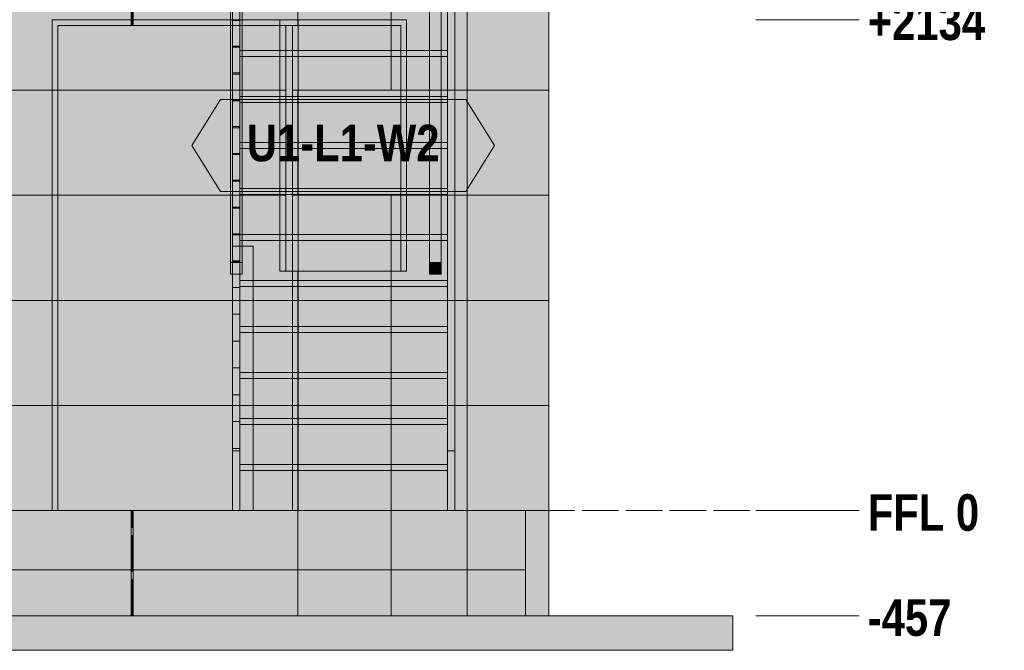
# Model space of a CAD drawing. Header units: millimetres. Extents: x 17 to 413, y 4 to 292.
# Tile 20 of 60: x 123 to 157, y 131 to 153. Entities that reach past the tile are written whole.
import ezdxf
from ezdxf.enums import TextEntityAlignment as Align

# ---------------------------------------------------------------- set-up
doc = ezdxf.new("R2010")
doc.units = ezdxf.units.MM
doc.linetypes.add('DASHED', pattern=[1.524, 1.27, -0.254])
for name, color, linetype in [('FILL-C_DDC89D', 7, 'Continuous'), ('FILL-C_DEC89D', 7, 'Continuous'), ('FILL-EPS', 7, 'Continuous'), ('FILL-LIGHT', 7, 'Continuous'), ('FILL-TIMBER', 7, 'Continuous'), ('FILL-WHITE', 7, 'Continuous'), ('LINE-C_2E8C94', 7, 'Continuous'), ('LINE-C_337880', 7, 'Continuous'), ('LINE-INK', 7, 'Continuous'), ('LINE-STEEL', 7, 'Continuous'), ('LINE-STEEL-DASH', 7, 'DASHED'), ('LINE-STEEL_GREY', 7, 'Continuous'), ('LINE-TEAL_DK', 7, 'Continuous'), ('LINE-TEAL_DK-DASH', 7, 'DASHED'), ('LINE-TIMBER_DK', 7, 'Continuous'), ('TEXT-STEEL', 7, 'Continuous'), ('TEXT-TEAL_DK', 7, 'Continuous')]:
    doc.layers.add(name, color=color, linetype=linetype)
doc.styles.add('OpenSansCondensed-Bold', font='OpenSansCondensed-Bold.ttf')

msp = doc.modelspace()

# ---------------------------------------------------------------- hatches: boundary and pattern name
at = {"layer": 'FILL-C_DDC89D', "true_color": 0xddc89d}
h = msp.add_hatch(color=9, dxfattribs=at)
h.dxf.hatch_style = 1
h.paths.add_polyline_path([(130.502, 137.59), (130.502, 156.876), (130.758, 156.876), (130.758, 137.59)])
h = msp.add_hatch(color=9, dxfattribs=at)
h.dxf.hatch_style = 1
h.paths.add_polyline_path([(137.982, 137.59), (137.982, 156.876), (138.238, 156.876), (138.238, 137.59)])
at = {"layer": 'FILL-C_DEC89D', "true_color": 0xdec89d}
h = msp.add_hatch(color=31, dxfattribs=at)
h.dxf.hatch_style = 1
h.paths.add_polyline_path([(130.43, 144.136), (130.43, 163.35), (130.83, 163.35), (130.83, 144.136)])
h = msp.add_hatch(color=31, dxfattribs=at)
h.dxf.hatch_style = 1
h.paths.add_polyline_path([(137.358, 144.136), (137.358, 163.35), (137.758, 163.35), (137.758, 144.136)])
h = msp.add_hatch(color=31, dxfattribs=at)
h.dxf.hatch_style = 1
h.paths.add_polyline_path([(130.43, 162.95), (130.83, 162.95), (130.83, 143.736), (130.43, 143.736)])
h = msp.add_hatch(color=31, dxfattribs=at)
h.dxf.hatch_style = 1
h.paths.add_polyline_path([(137.358, 162.95), (137.758, 162.95), (137.758, 143.736), (137.358, 143.736)])
h = msp.add_hatch(color=31, dxfattribs=at)
h.dxf.hatch_style = 1
h.paths.add_polyline_path([(130.502, 153.921), (130.758, 153.921), (130.758, 135.51), (130.502, 135.51)])
h = msp.add_hatch(color=31, dxfattribs=at)
h.dxf.hatch_style = 1
h.paths.add_polyline_path([(137.982, 153.921), (138.238, 153.921), (138.238, 135.51), (137.982, 135.51)])
at = {"layer": 'FILL-EPS', "true_color": 0xccffff}
h = msp.add_hatch(color=7, dxfattribs=at)
h.dxf.hatch_style = 1
h.paths.add_polyline_path([(46.337, 157.455), (138.663, 157.455), (138.663, 135.51), (132.582, 135.51), (132.582, 152.383), (124.418, 152.383), (124.418, 135.51), (60.578, 135.51), (60.578, 152.383), (52.414, 152.383), (52.414, 135.51), (46.337, 135.51)])
h.paths.add_polyline_path([(97.346, 152.383), (97.346, 141.406), (111.95, 141.406), (111.95, 152.383)], flags=0)
h.paths.add_polyline_path([(73.046, 152.383), (73.046, 141.406), (87.65, 141.406), (87.65, 152.383)], flags=0)
h = msp.add_hatch(color=7, dxfattribs=at)
h.dxf.hatch_style = 1
h.paths.add_polyline_path([(46.337, 157.455), (138.663, 157.455), (138.663, 135.51), (132.782, 135.51), (132.782, 152.583), (124.218, 152.583), (124.218, 135.51), (60.778, 135.51), (60.778, 152.583), (52.214, 152.583), (52.214, 135.51), (46.337, 135.51)])
h.paths.add_polyline_path([(97.146, 141.406), (112.15, 141.406), (112.15, 152.583), (97.146, 152.583)], flags=0)
h.paths.add_polyline_path([(72.846, 141.406), (87.85, 141.406), (87.85, 152.583), (72.846, 152.583)], flags=0)
h = msp.add_hatch(color=7, dxfattribs=at)
h.dxf.hatch_style = 1
h.paths.add_polyline_path([(46.337, 157.455), (138.663, 157.455), (138.663, 135.51), (108.486, 135.51), (108.486, 152.583), (99.922, 152.583), (99.922, 135.51), (85.082, 135.51), (85.082, 152.583), (76.518, 152.583), (76.518, 135.51), (46.337, 135.51)])
h.paths.add_polyline_path([(136.554, 152.583), (132.15, 152.583), (132.15, 143.844), (136.554, 143.844)], flags=0)
h.paths.add_polyline_path([(122.054, 143.844), (122.054, 152.583), (112.45, 152.583), (112.45, 143.844)], flags=0)
h.paths.add_polyline_path([(72.554, 143.844), (72.554, 152.583), (62.95, 152.583), (62.95, 143.844)], flags=0)
h.paths.add_polyline_path([(52.854, 152.583), (48.45, 152.583), (48.45, 143.844), (52.854, 143.844)], flags=0)
h = msp.add_hatch(color=7, dxfattribs=at)
h.dxf.hatch_style = 1
h.paths.add_polyline_path([(46.337, 135.51), (46.337, 157.455), (138.663, 157.455), (138.663, 135.51), (108.286, 135.51), (108.286, 152.383), (100.122, 152.383), (100.122, 135.51), (84.882, 135.51), (84.882, 152.383), (76.718, 152.383), (76.718, 135.51)])
h.paths.add_polyline_path([(136.354, 143.844), (136.354, 152.383), (132.35, 152.383), (132.35, 143.844)], flags=0)
h.paths.add_polyline_path([(121.854, 143.844), (121.854, 152.383), (112.65, 152.383), (112.65, 143.844)], flags=0)
h.paths.add_polyline_path([(72.354, 152.383), (63.15, 152.383), (63.15, 143.844), (72.354, 143.844)], flags=0)
h.paths.add_polyline_path([(52.654, 152.383), (48.65, 152.383), (48.65, 143.844), (52.654, 143.844)], flags=0)
h = msp.add_hatch(color=7, dxfattribs=at)
h.dxf.hatch_style = 1
h.paths.add_polyline_path([(138.663, 157.468), (138.665, 157.455), (141.51, 157.455), (141.51, 135.51), (138.665, 135.51), (138.663, 135.51), (138.663, 157.455), (138.663, 157.455), (138.663, 157.468)])
h = msp.add_hatch(color=7, dxfattribs=at)
h.dxf.hatch_style = 1
h.paths.add_polyline_path([(138.663, 157.455), (141.51, 157.455), (141.51, 135.51), (138.663, 135.51)])
h = msp.add_hatch(color=7, dxfattribs=at)
h.dxf.hatch_style = 1
h.paths.add_polyline_path([(138.663, 135.497), (138.663, 135.497), (138.663, 157.455), (138.665, 157.455), (141.51, 157.455), (141.51, 135.51), (138.665, 135.51)])
h = msp.add_hatch(color=7, dxfattribs=at)
h.dxf.hatch_style = 1
h.paths.add_polyline_path([(138.663, 135.51), (138.663, 157.455), (141.51, 157.455), (141.51, 135.51)])
h = msp.add_hatch(color=7, dxfattribs=at)
h.dxf.hatch_style = 1
h.paths.add_polyline_path([(138.665, 157.455), (141.51, 157.455), (141.51, 135.51), (138.665, 135.51)])
h = msp.add_hatch(color=7, dxfattribs=at)
h.dxf.hatch_style = 1
h.paths.add_polyline_path([(138.665, 135.51), (138.665, 157.455), (141.51, 157.455), (141.51, 135.51)])
h = msp.add_hatch(color=7, dxfattribs=at)
h.dxf.hatch_style = 1
h.paths.add_polyline_path([(124.218, 152.583), (132.782, 152.583), (132.782, 135.51), (132.582, 135.51), (132.582, 152.383), (124.418, 152.383), (124.418, 135.51), (124.218, 135.51)])
h = msp.add_hatch(color=7, dxfattribs=at)
h.dxf.hatch_style = 1
h.paths.add_polyline_path([(132.15, 152.583), (136.554, 152.583), (136.554, 143.844), (136.354, 143.844), (136.354, 152.383), (132.35, 152.383), (132.35, 143.844), (132.15, 143.844)])
h = msp.add_hatch(color=7, dxfattribs=at)
h.dxf.hatch_style = 1
h.paths.add_polyline_path([(46.337, 131.852), (46.337, 135.51), (138.663, 135.51), (138.663, 131.852)])
h = msp.add_hatch(color=7, dxfattribs=at)
h.dxf.hatch_style = 1
h.paths.add_polyline_path([(46.337, 135.51), (138.663, 135.51), (138.663, 131.852), (46.337, 131.852)])
h = msp.add_hatch(color=7, dxfattribs=at)
h.dxf.hatch_style = 1
h.paths.add_polyline_path([(46.337, 131.852), (46.337, 135.51), (138.663, 135.51), (138.663, 131.852)])
h = msp.add_hatch(color=7, dxfattribs=at)
h.dxf.hatch_style = 1
h.paths.add_polyline_path([(46.337, 135.51), (138.663, 135.51), (138.663, 131.852), (46.337, 131.852)])
h = msp.add_hatch(color=7, dxfattribs=at)
h.dxf.hatch_style = 1
h.paths.add_polyline_path([(138.663, 131.852), (138.663, 135.51), (141.51, 135.51), (141.51, 131.852)])
h = msp.add_hatch(color=7, dxfattribs=at)
h.dxf.hatch_style = 1
h.paths.add_polyline_path([(138.663, 135.51), (140.697, 135.51), (140.697, 131.852), (138.663, 131.852)])
h = msp.add_hatch(color=7, dxfattribs=at)
h.dxf.hatch_style = 1
h.paths.add_polyline_path([(138.663, 131.852), (138.663, 135.51), (140.697, 135.51), (140.697, 131.852)])
h = msp.add_hatch(color=7, dxfattribs=at)
h.dxf.hatch_style = 1
h.paths.add_polyline_path([(138.663, 135.51), (141.51, 135.51), (141.51, 131.852), (138.663, 131.852)])
h = msp.add_hatch(color=7, dxfattribs=at)
h.dxf.hatch_style = 1
h.paths.add_polyline_path([(140.697, 131.852), (140.697, 135.51), (141.51, 135.51), (141.51, 131.852), (140.697, 131.852)])
h = msp.add_hatch(color=7, dxfattribs=at)
h.dxf.hatch_style = 1
h.paths.add_polyline_path([(140.697, 135.51), (141.51, 135.51), (141.51, 131.852), (140.697, 131.852)])
h = msp.add_hatch(color=7, dxfattribs=at)
h.dxf.hatch_style = 1
h.paths.add_polyline_path([(140.697, 135.51), (141.51, 135.51), (141.51, 131.852), (140.697, 131.852)])
h = msp.add_hatch(color=7, dxfattribs=at)
h.dxf.hatch_style = 1
h.paths.add_polyline_path([(140.697, 131.852), (140.697, 135.51), (141.51, 135.51), (141.51, 131.852), (140.697, 131.852)])
at = {"layer": 'FILL-LIGHT', "true_color": 0xdbdbde}
h = msp.add_hatch(color=254, dxfattribs=at)
h.dxf.hatch_style = 1
h.paths.add_polyline_path([(44.303, 135.51), (140.697, 135.51), (140.697, 133.452), (44.303, 133.452)])
h = msp.add_hatch(color=254, dxfattribs=at)
h.dxf.hatch_style = 1
h.paths.add_polyline_path([(44.303, 133.452), (44.303, 135.51), (140.697, 135.51), (140.697, 133.452)])
h = msp.add_hatch(color=254, dxfattribs=at)
h.dxf.hatch_style = 1
h.paths.add_polyline_path([(37.09, 131.852), (147.91, 131.852), (147.91, 130.652), (37.09, 130.652)])
h = msp.add_hatch(color=254, dxfattribs=at)
h.dxf.hatch_style = 1
h.paths.add_polyline_path([(37.09, 130.652), (37.09, 131.852), (147.91, 131.852), (147.91, 130.652)])
at = {"layer": 'FILL-TIMBER', "true_color": 0xedd6a8}
h = msp.add_hatch(color=41, dxfattribs=at)
h.dxf.hatch_style = 1
h.paths.add_polyline_path([(130.502, 158.157), (130.758, 158.157), (130.758, 151.667), (130.502, 151.667)])
h = msp.add_hatch(color=41, dxfattribs=at)
h.dxf.hatch_style = 1
h.paths.add_polyline_path([(130.502, 151.667), (130.502, 158.157), (130.758, 158.157), (130.758, 151.667)])
h = msp.add_hatch(color=41, dxfattribs=at)
h.dxf.hatch_style = 1
h.paths.add_polyline_path([(130.502, 157.225), (130.758, 157.225), (130.758, 150.734), (130.502, 150.734)])
h = msp.add_hatch(color=41, dxfattribs=at)
h.dxf.hatch_style = 1
h.paths.add_polyline_path([(130.502, 150.734), (130.502, 157.225), (130.758, 157.225), (130.758, 150.734)])
h = msp.add_hatch(color=41, dxfattribs=at)
h.dxf.hatch_style = 1
h.paths.add_polyline_path([(130.502, 156.292), (130.758, 156.292), (130.758, 149.802), (130.502, 149.802)])
h = msp.add_hatch(color=41, dxfattribs=at)
h.dxf.hatch_style = 1
h.paths.add_polyline_path([(130.502, 149.802), (130.502, 156.292), (130.758, 156.292), (130.758, 149.802)])
h = msp.add_hatch(color=41, dxfattribs=at)
h.dxf.hatch_style = 1
h.paths.add_polyline_path([(130.502, 155.359), (130.758, 155.359), (130.758, 148.869), (130.502, 148.869)])
h = msp.add_hatch(color=41, dxfattribs=at)
h.dxf.hatch_style = 1
h.paths.add_polyline_path([(130.502, 148.869), (130.502, 155.359), (130.758, 155.359), (130.758, 148.869)])
h = msp.add_hatch(color=41, dxfattribs=at)
h.dxf.hatch_style = 1
h.paths.add_polyline_path([(130.502, 154.426), (130.758, 154.426), (130.758, 147.936), (130.502, 147.936)])
h = msp.add_hatch(color=41, dxfattribs=at)
h.dxf.hatch_style = 1
h.paths.add_polyline_path([(130.502, 147.936), (130.502, 154.426), (130.758, 154.426), (130.758, 147.936)])
h = msp.add_hatch(color=41, dxfattribs=at)
h.dxf.hatch_style = 1
h.paths.add_polyline_path([(130.502, 153.494), (130.758, 153.494), (130.758, 147.003), (130.502, 147.003)])
h = msp.add_hatch(color=41, dxfattribs=at)
h.dxf.hatch_style = 1
h.paths.add_polyline_path([(130.502, 147.003), (130.502, 153.494), (130.758, 153.494), (130.758, 147.003)])
h = msp.add_hatch(color=41, dxfattribs=at)
h.dxf.hatch_style = 1
h.paths.add_polyline_path([(130.758, 151.31), (130.758, 152.91), (137.982, 152.91), (137.982, 151.51), (137.982, 151.31)])
h = msp.add_hatch(color=41, dxfattribs=at)
h.dxf.hatch_style = 1
h.paths.add_polyline_path([(130.758, 151.51), (130.758, 152.91), (137.982, 152.91), (137.982, 151.51)])
h = msp.add_hatch(color=41, dxfattribs=at)
h.dxf.hatch_style = 1
h.paths.add_polyline_path([(130.502, 152.561), (130.758, 152.561), (130.758, 146.071), (130.502, 146.071)])
h = msp.add_hatch(color=41, dxfattribs=at)
h.dxf.hatch_style = 1
h.paths.add_polyline_path([(130.502, 146.071), (130.502, 152.561), (130.758, 152.561), (130.758, 146.071)])
h = msp.add_hatch(color=41, dxfattribs=at)
h.dxf.hatch_style = 1
h.paths.add_polyline_path([(130.502, 151.628), (130.758, 151.628), (130.758, 145.138), (130.502, 145.138)])
h = msp.add_hatch(color=41, dxfattribs=at)
h.dxf.hatch_style = 1
h.paths.add_polyline_path([(130.502, 145.138), (130.502, 151.628), (130.758, 151.628), (130.758, 145.138)])
h = msp.add_hatch(color=41, dxfattribs=at)
h.dxf.hatch_style = 1
h.paths.add_polyline_path([(130.758, 151.51), (137.982, 151.51), (137.982, 151.31), (130.758, 151.31)])
h = msp.add_hatch(color=41, dxfattribs=at)
h.dxf.hatch_style = 1
h.paths.add_polyline_path([(130.758, 151.31), (137.982, 151.31), (137.982, 149.91), (137.982, 149.71), (130.758, 149.71)])
h = msp.add_hatch(color=41, dxfattribs=at)
h.dxf.hatch_style = 1
h.paths.add_polyline_path([(130.758, 149.91), (130.758, 151.31), (137.982, 151.31), (137.982, 149.91)])
h = msp.add_hatch(color=41, dxfattribs=at)
h.dxf.hatch_style = 1
h.paths.add_polyline_path([(130.502, 150.696), (130.758, 150.696), (130.758, 144.205), (130.502, 144.205)])
h = msp.add_hatch(color=41, dxfattribs=at)
h.dxf.hatch_style = 1
h.paths.add_polyline_path([(130.502, 144.205), (130.502, 150.696), (130.758, 150.696), (130.758, 144.205)])
h = msp.add_hatch(color=41, dxfattribs=at)
h.dxf.hatch_style = 1
h.paths.add_polyline_path([(130.758, 149.91), (137.982, 149.91), (137.982, 149.71), (130.758, 149.71)])
h = msp.add_hatch(color=41, dxfattribs=at)
h.dxf.hatch_style = 1
h.paths.add_polyline_path([(130.502, 149.763), (130.758, 149.763), (130.758, 143.272), (130.502, 143.272)])
h = msp.add_hatch(color=41, dxfattribs=at)
h.dxf.hatch_style = 1
h.paths.add_polyline_path([(130.502, 143.272), (130.502, 149.763), (130.758, 149.763), (130.758, 143.272)])
h = msp.add_hatch(color=41, dxfattribs=at)
h.dxf.hatch_style = 1
h.paths.add_polyline_path([(130.758, 149.71), (137.982, 149.71), (137.982, 148.31), (137.982, 148.11), (130.758, 148.11)])
h = msp.add_hatch(color=41, dxfattribs=at)
h.dxf.hatch_style = 1
h.paths.add_polyline_path([(130.758, 148.31), (130.758, 149.71), (137.982, 149.71), (137.982, 148.31)])
h = msp.add_hatch(color=41, dxfattribs=at)
h.dxf.hatch_style = 1
h.paths.add_polyline_path([(130.502, 148.83), (130.758, 148.83), (130.758, 142.34), (130.502, 142.34)])
h = msp.add_hatch(color=41, dxfattribs=at)
h.dxf.hatch_style = 1
h.paths.add_polyline_path([(130.502, 142.34), (130.502, 148.83), (130.758, 148.83), (130.758, 142.34)])
h = msp.add_hatch(color=41, dxfattribs=at)
h.dxf.hatch_style = 1
h.paths.add_polyline_path([(130.758, 148.31), (137.982, 148.31), (137.982, 148.11), (130.758, 148.11)])
h = msp.add_hatch(color=41, dxfattribs=at)
h.dxf.hatch_style = 1
h.paths.add_polyline_path([(130.758, 148.11), (137.982, 148.11), (137.982, 146.71), (137.982, 146.51), (130.758, 146.51)])
h = msp.add_hatch(color=41, dxfattribs=at)
h.dxf.hatch_style = 1
h.paths.add_polyline_path([(130.758, 146.71), (130.758, 148.11), (137.982, 148.11), (137.982, 146.71)])
h = msp.add_hatch(color=41, dxfattribs=at)
h.dxf.hatch_style = 1
h.paths.add_polyline_path([(130.502, 147.897), (130.758, 147.897), (130.758, 141.407), (130.502, 141.407)])
h = msp.add_hatch(color=41, dxfattribs=at)
h.dxf.hatch_style = 1
h.paths.add_polyline_path([(130.502, 141.407), (130.502, 147.897), (130.758, 147.897), (130.758, 141.407)])
h = msp.add_hatch(color=41, dxfattribs=at)
h.dxf.hatch_style = 1
h.paths.add_polyline_path([(130.502, 146.965), (130.758, 146.965), (130.758, 140.474), (130.502, 140.474)])
h = msp.add_hatch(color=41, dxfattribs=at)
h.dxf.hatch_style = 1
h.paths.add_polyline_path([(130.502, 140.474), (130.502, 146.965), (130.758, 146.965), (130.758, 140.474)])
h = msp.add_hatch(color=41, dxfattribs=at)
h.dxf.hatch_style = 1
h.paths.add_polyline_path([(130.758, 146.71), (137.982, 146.71), (137.982, 146.51), (130.758, 146.51)])
h = msp.add_hatch(color=41, dxfattribs=at)
h.dxf.hatch_style = 1
h.paths.add_polyline_path([(130.758, 146.51), (137.982, 146.51), (137.982, 145.11), (137.982, 144.91), (130.758, 144.91)])
h = msp.add_hatch(color=41, dxfattribs=at)
h.dxf.hatch_style = 1
h.paths.add_polyline_path([(130.758, 145.11), (130.758, 146.51), (137.982, 146.51), (137.982, 145.11)])
h = msp.add_hatch(color=41, dxfattribs=at)
h.dxf.hatch_style = 1
h.paths.add_polyline_path([(130.502, 146.032), (130.758, 146.032), (130.758, 139.541), (130.502, 139.541)])
h = msp.add_hatch(color=41, dxfattribs=at)
h.dxf.hatch_style = 1
h.paths.add_polyline_path([(130.502, 139.541), (130.502, 146.032), (130.758, 146.032), (130.758, 139.541)])
h = msp.add_hatch(color=41, dxfattribs=at)
h.dxf.hatch_style = 1
h.paths.add_polyline_path([(130.502, 145.099), (130.758, 145.099), (130.758, 138.609), (130.502, 138.609)])
h = msp.add_hatch(color=41, dxfattribs=at)
h.dxf.hatch_style = 1
h.paths.add_polyline_path([(130.502, 138.609), (130.502, 145.099), (130.758, 145.099), (130.758, 138.609)])
h = msp.add_hatch(color=41, dxfattribs=at)
h.dxf.hatch_style = 1
h.paths.add_polyline_path([(130.758, 145.11), (137.982, 145.11), (137.982, 144.91), (130.758, 144.91)])
h = msp.add_hatch(color=41, dxfattribs=at)
h.dxf.hatch_style = 1
h.paths.add_polyline_path([(130.43, 144.136), (130.502, 144.136), (130.502, 144.71), (131.222, 144.71), (131.222, 135.51), (130.758, 135.51), (130.502, 135.51), (130.502, 137.59), (130.502, 143.736), (130.43, 143.736)])
h = msp.add_hatch(color=41, dxfattribs=at)
h.dxf.hatch_style = 1
h.paths.add_polyline_path([(130.502, 144.71), (131.222, 144.71), (131.222, 135.51), (130.502, 135.51)])
h = msp.add_hatch(color=41, dxfattribs=at)
h.dxf.hatch_style = 1
h.paths.add_polyline_path([(130.758, 144.91), (137.982, 144.91), (137.982, 143.51), (137.982, 143.31), (130.758, 143.31)])
h = msp.add_hatch(color=41, dxfattribs=at)
h.dxf.hatch_style = 1
h.paths.add_polyline_path([(130.758, 143.51), (130.758, 144.91), (137.982, 144.91), (137.982, 143.51)])
h = msp.add_hatch(color=41, dxfattribs=at)
h.dxf.hatch_style = 1
h.paths.add_polyline_path([(130.502, 144.166), (130.758, 144.166), (130.758, 137.676), (130.502, 137.676)])
h = msp.add_hatch(color=41, dxfattribs=at)
h.dxf.hatch_style = 1
h.paths.add_polyline_path([(130.502, 137.676), (130.502, 144.166), (130.758, 144.166), (130.758, 137.676)])
h = msp.add_hatch(color=41, dxfattribs=at)
h.dxf.hatch_style = 1
h.paths.add_polyline_path([(137.358, 144.136), (137.758, 144.136), (137.758, 143.736), (137.358, 143.736)])
h = msp.add_hatch(color=41, dxfattribs=at)
h.dxf.hatch_style = 1
h.paths.add_polyline_path([(130.758, 143.51), (137.982, 143.51), (137.982, 143.31), (130.758, 143.31)])
h = msp.add_hatch(color=41, dxfattribs=at)
h.dxf.hatch_style = 1
h.paths.add_polyline_path([(130.758, 143.31), (137.982, 143.31), (137.982, 141.91), (137.982, 141.71), (130.758, 141.71)])
h = msp.add_hatch(color=41, dxfattribs=at)
h.dxf.hatch_style = 1
h.paths.add_polyline_path([(130.758, 141.91), (130.758, 143.31), (137.982, 143.31), (137.982, 141.91)])
h = msp.add_hatch(color=41, dxfattribs=at)
h.dxf.hatch_style = 1
h.paths.add_polyline_path([(130.758, 141.91), (137.982, 141.91), (137.982, 141.71), (130.758, 141.71)])
h = msp.add_hatch(color=41, dxfattribs=at)
h.dxf.hatch_style = 1
h.paths.add_polyline_path([(130.758, 141.71), (137.982, 141.71), (137.982, 140.31), (137.982, 140.11), (130.758, 140.11)])
h = msp.add_hatch(color=41, dxfattribs=at)
h.dxf.hatch_style = 1
h.paths.add_polyline_path([(130.758, 140.31), (130.758, 141.71), (137.982, 141.71), (137.982, 140.31)])
h = msp.add_hatch(color=41, dxfattribs=at)
h.dxf.hatch_style = 1
h.paths.add_polyline_path([(130.758, 140.31), (137.982, 140.31), (137.982, 140.11), (130.758, 140.11)])
h = msp.add_hatch(color=41, dxfattribs=at)
h.dxf.hatch_style = 1
h.paths.add_polyline_path([(130.758, 140.11), (137.982, 140.11), (137.982, 138.71), (137.982, 138.51), (130.758, 138.51)])
h = msp.add_hatch(color=41, dxfattribs=at)
h.dxf.hatch_style = 1
h.paths.add_polyline_path([(130.758, 138.71), (130.758, 140.11), (137.982, 140.11), (137.982, 138.71)])
h = msp.add_hatch(color=41, dxfattribs=at)
h.dxf.hatch_style = 1
h.paths.add_polyline_path([(130.758, 138.71), (137.982, 138.71), (137.982, 138.51), (130.758, 138.51)])
h = msp.add_hatch(color=41, dxfattribs=at)
h.dxf.hatch_style = 1
h.paths.add_polyline_path([(130.758, 138.51), (137.982, 138.51), (137.982, 137.11), (137.982, 136.91), (130.758, 136.91)])
h = msp.add_hatch(color=41, dxfattribs=at)
h.dxf.hatch_style = 1
h.paths.add_polyline_path([(130.758, 137.11), (130.758, 138.51), (137.982, 138.51), (137.982, 137.11)])
h = msp.add_hatch(color=41, dxfattribs=at)
h.dxf.hatch_style = 1
h.paths.add_polyline_path([(137.982, 137.59), (138.238, 137.59), (138.238, 135.51), (137.982, 135.51)])
h = msp.add_hatch(color=41, dxfattribs=at)
h.dxf.hatch_style = 1
h.paths.add_polyline_path([(130.758, 137.11), (137.982, 137.11), (137.982, 136.91), (130.758, 136.91)])
h = msp.add_hatch(color=41, dxfattribs=at)
h.dxf.hatch_style = 1
h.paths.add_polyline_path([(130.758, 136.91), (137.982, 136.91), (137.982, 135.51), (130.758, 135.51)])
h = msp.add_hatch(color=41, dxfattribs=at)
h.dxf.hatch_style = 1
h.paths.add_polyline_path([(130.758, 135.51), (130.758, 136.91), (137.982, 136.91), (137.982, 135.51)])
at = {"layer": 'FILL-WHITE', "true_color": 0xffffff}
h = msp.add_hatch(color=7, dxfattribs=at)
h.dxf.hatch_style = 1
h.paths.add_polyline_path([(132.15, 143.844), (132.15, 152.579), (136.55, 152.579), (136.55, 143.844)])
h = msp.add_hatch(color=7, dxfattribs=at)
h.dxf.hatch_style = 1
h.paths.add_polyline_path([(132.15, 143.844), (132.15, 152.579), (136.55, 152.579), (136.55, 143.844)])
h = msp.add_hatch(color=7, dxfattribs=at)
h.dxf.hatch_style = 1
h.paths.add_polyline_path([(132.15, 143.844), (132.15, 152.579), (136.55, 152.579), (136.55, 143.844)])
h = msp.add_hatch(color=7, dxfattribs=at)
h.dxf.hatch_style = 1
h.paths.add_polyline_path([(129.083, 148.211), (130.083, 149.811), (138.616, 149.811), (139.616, 148.211), (138.616, 146.611), (130.083, 146.611)])

# ---------------------------------------------------------------- linework, layer by layer
at = {"layer": 'LINE-C_2E8C94', "lineweight": 5}
for points in [[(46.337, 157.455), (138.663, 157.455), (138.663, 135.51), (132.582, 135.51), (132.582, 152.383), (124.418, 152.383), (124.418, 135.51), (60.578, 135.51), (60.578, 152.383), (52.414, 152.383), (52.414, 135.51), (46.337, 135.51)], [(46.337, 157.455), (138.663, 157.455), (138.663, 135.51), (132.782, 135.51), (132.782, 152.583), (124.218, 152.583), (124.218, 135.51), (60.778, 135.51), (60.778, 152.583), (52.214, 152.583), (52.214, 135.51), (46.337, 135.51)], [(46.337, 157.455), (138.663, 157.455), (138.663, 135.51), (108.486, 135.51), (108.486, 152.583), (99.922, 152.583), (99.922, 135.51), (85.082, 135.51), (85.082, 152.583), (76.518, 152.583), (76.518, 135.51), (46.337, 135.51)], [(46.337, 135.51), (46.337, 157.455), (138.663, 157.455), (138.663, 135.51), (108.286, 135.51), (108.286, 152.383), (100.122, 152.383), (100.122, 135.51), (84.882, 135.51), (84.882, 152.383), (76.718, 152.383), (76.718, 135.51)], [(138.663, 157.468), (138.665, 157.455), (141.51, 157.455), (141.51, 135.51), (141.51, 135.51), (141.51, 135.51), (138.665, 135.51), (138.665, 135.51), (138.663, 135.51), (138.663, 157.455), (138.663, 157.455), (138.663, 157.455), (138.663, 157.468)], [(138.663, 157.455), (138.663, 157.455), (141.51, 157.455), (141.51, 135.51), (138.663, 135.51), (138.663, 157.455)], [(138.663, 135.497), (138.663, 135.497), (138.663, 157.455), (138.665, 157.455), (138.665, 157.455), (141.51, 157.455), (141.51, 157.455), (141.51, 135.51), (138.665, 135.51)], [(138.663, 135.51), (138.663, 135.51), (138.663, 157.455), (141.51, 157.455), (141.51, 157.455), (141.51, 157.455), (141.51, 135.51)], [(138.665, 157.455), (138.665, 157.455), (138.665, 157.455), (141.51, 157.455), (141.51, 135.51), (141.51, 135.51), (141.51, 135.51), (138.665, 135.51)], [(138.665, 135.51), (138.665, 157.455), (141.51, 157.455), (141.51, 157.455), (141.51, 135.51)], [(124.218, 152.583), (132.782, 152.583), (132.782, 152.583), (132.782, 135.51), (132.582, 135.51), (132.582, 152.383), (124.418, 152.383), (124.418, 135.51), (124.218, 135.51), (124.218, 135.51)], [(136.554, 152.583), (132.15, 152.583), (132.15, 143.844), (136.554, 143.844)], [(132.15, 152.583), (132.15, 152.583), (136.554, 152.583), (136.554, 152.583), (136.554, 143.844), (136.354, 143.844), (136.354, 152.383), (132.35, 152.383), (132.35, 143.844), (132.35, 143.844), (132.15, 143.844)], [(136.354, 143.844), (136.354, 152.383), (132.35, 152.383), (132.35, 143.844)], [(46.337, 131.852), (46.337, 135.51), (138.663, 135.51), (138.663, 135.51), (138.663, 131.852)], [(46.337, 135.51), (138.663, 135.51), (138.663, 131.852), (46.337, 131.852)], [(46.337, 131.852), (46.337, 135.51), (138.663, 135.51), (138.663, 135.51), (138.663, 131.852)], [(46.337, 135.51), (138.663, 135.51), (138.663, 131.852), (46.337, 131.852), (46.337, 135.51)], [(138.663, 131.852), (138.663, 135.51), (141.51, 135.51), (141.51, 135.51), (141.51, 131.852)], [(138.663, 135.51), (140.697, 135.51), (140.697, 131.852), (138.663, 131.852), (138.663, 135.51)], [(138.663, 131.852), (138.663, 131.852), (138.663, 135.51), (140.697, 135.51), (140.697, 135.51), (140.697, 131.852), (138.663, 131.852)], [(138.663, 135.51), (141.51, 135.51), (141.51, 131.852), (141.51, 131.852), (138.663, 131.852)], [(140.697, 131.852), (140.697, 131.852), (140.697, 135.51), (141.51, 135.51), (141.51, 135.51), (141.51, 135.51), (141.51, 135.51), (141.51, 131.852), (140.697, 131.852), (140.697, 131.852), (140.697, 131.852)], [(140.697, 135.51), (141.51, 135.51), (141.51, 131.852), (141.51, 131.852), (140.697, 131.852)], [(140.697, 135.51), (141.51, 135.51), (141.51, 131.852), (141.51, 131.852), (140.697, 131.852)], [(140.697, 131.852), (140.697, 131.852), (140.697, 135.51), (141.51, 135.51), (141.51, 135.51), (141.51, 135.51), (141.51, 135.51), (141.51, 131.852), (140.697, 131.852), (140.697, 131.852), (140.697, 131.852)]]:
    msp.add_lwpolyline(points, close=True, dxfattribs=at)
at = {"layer": 'LINE-C_337880', "lineweight": 5}
for p, q in [((126.968, 152.391), (126.968, 153.798)), ((127.044, 152.391), (127.044, 153.798)), ((132.772, 152.391), (132.772, 153.798)), ((136.023, 150.14), (136.023, 153.798)), ((136.023, 150.14), (136.023, 153.798)), ((126.968, 152.391), (126.968, 152.575)), ((127.044, 152.391), (127.044, 152.575)), ((132.772, 152.391), (132.772, 152.575)), ((111.958, 150.14), (124.41, 150.14)), ((112.158, 150.14), (124.21, 150.14)), ((121.862, 150.14), (132.342, 150.14)), ((122.062, 150.14), (132.142, 150.14)), ((124.226, 150.14), (124.41, 150.14)), ((132.158, 150.14), (132.342, 150.14)), ((132.59, 150.14), (132.772, 150.14)), ((132.59, 150.14), (132.772, 150.14)), ((132.772, 146.483), (132.772, 150.14)), ((132.772, 150.14), (136.023, 150.14)), ((132.772, 146.483), (132.772, 150.14)), ((132.79, 150.14), (136.023, 150.14)), ((136.023, 150.14), (138.655, 150.14)), ((136.023, 150.14), (138.655, 150.14)), ((136.362, 150.14), (136.546, 150.14)), ((136.362, 150.14), (138.655, 150.14)), ((136.562, 150.14), (138.655, 150.14)), ((138.671, 150.14), (141.502, 150.14)), ((138.671, 150.14), (141.502, 150.14)), ((138.671, 150.14), (141.502, 150.14)), ((138.671, 150.14), (141.502, 150.14)), ((138.673, 150.14), (141.502, 150.14)), ((138.673, 150.14), (141.502, 150.14)), ((111.958, 146.483), (124.41, 146.483)), ((112.158, 146.483), (124.21, 146.483)), ((121.862, 146.483), (132.342, 146.483)), ((122.062, 146.483), (132.142, 146.483)), ((124.226, 146.483), (124.41, 146.483)), ((132.158, 146.483), (132.342, 146.483)), ((132.59, 146.483), (132.772, 146.483)), ((132.59, 146.483), (132.772, 146.483)), ((132.772, 146.483), (136.023, 146.483)), ((132.79, 146.483), (136.023, 146.483)), ((136.023, 142.825), (136.023, 146.483)), ((136.023, 146.483), (138.655, 146.483)), ((136.023, 142.825), (136.023, 146.483)), ((136.023, 146.483), (138.655, 146.483)), ((136.362, 146.483), (136.546, 146.483)), ((136.362, 146.483), (138.655, 146.483)), ((136.562, 146.483), (138.655, 146.483)), ((138.671, 146.483), (141.502, 146.483)), ((138.671, 146.483), (141.502, 146.483)), ((138.671, 146.483), (141.502, 146.483)), ((138.671, 146.483), (141.502, 146.483)), ((138.673, 146.483), (141.502, 146.483)), ((138.673, 146.483), (141.502, 146.483)), ((132.772, 142.825), (132.772, 143.836)), ((132.772, 142.825), (132.772, 143.836)), ((111.958, 142.825), (124.41, 142.825)), ((112.158, 142.825), (124.21, 142.825)), ((116.516, 142.825), (132.772, 142.825)), ((116.516, 142.825), (132.772, 142.825)), ((124.226, 142.825), (124.41, 142.825)), ((132.59, 142.825), (132.772, 142.825)), ((132.59, 142.825), (132.772, 142.825)), ((132.772, 139.167), (132.772, 142.825)), ((132.772, 142.825), (136.023, 142.825)), ((132.772, 139.167), (132.772, 142.825)), ((132.772, 142.825), (136.023, 142.825)), ((132.772, 142.825), (136.023, 142.825)), ((132.79, 142.825), (136.023, 142.825)), ((136.023, 142.825), (138.655, 142.825)), ((136.023, 142.825), (138.655, 142.825)), ((136.023, 139.167), (136.023, 142.825)), ((136.023, 142.825), (138.655, 142.825)), ((136.023, 139.167), (136.023, 142.825)), ((136.023, 142.825), (138.655, 142.825)), ((138.671, 142.825), (141.502, 142.825)), ((138.671, 142.825), (141.502, 142.825)), ((138.671, 142.825), (141.502, 142.825)), ((138.671, 142.825), (141.502, 142.825)), ((138.673, 142.825), (141.502, 142.825)), ((138.673, 142.825), (141.502, 142.825)), ((110.75, 139.167), (124.41, 139.167)), ((110.75, 139.167), (124.21, 139.167)), ((116.516, 139.167), (132.772, 139.167)), ((116.516, 139.167), (132.772, 139.167)), ((124.226, 139.167), (124.41, 139.167)), ((132.59, 139.167), (132.772, 139.167)), ((132.59, 139.167), (132.772, 139.167)), ((132.772, 139.167), (136.023, 139.167)), ((132.772, 135.518), (132.772, 139.167)), ((132.772, 139.167), (136.023, 139.167)), ((132.772, 135.518), (132.772, 139.167)), ((132.772, 139.167), (136.023, 139.167)), ((132.79, 139.167), (136.023, 139.167)), ((136.023, 135.518), (136.023, 139.167)), ((136.023, 139.167), (138.655, 139.167)), ((136.023, 135.518), (136.023, 139.167)), ((136.023, 139.167), (138.655, 139.167)), ((136.023, 139.167), (138.655, 139.167)), ((136.023, 139.167), (138.655, 139.167)), ((138.671, 139.167), (141.502, 139.167)), ((138.671, 139.167), (141.502, 139.167)), ((138.671, 139.167), (141.502, 139.167)), ((138.671, 139.167), (141.502, 139.167)), ((138.673, 139.167), (141.502, 139.167)), ((138.673, 139.167), (141.502, 139.167)), ((126.968, 131.86), (126.968, 135.502)), ((126.968, 131.86), (126.968, 135.502)), ((127.044, 131.86), (127.044, 135.502)), ((127.044, 131.86), (127.044, 135.502)), ((132.772, 131.86), (132.772, 135.502)), ((132.772, 131.86), (132.772, 135.502)), ((136.023, 131.86), (136.023, 135.502)), ((136.023, 131.86), (136.023, 135.502))]:
    msp.add_line(p, q, dxfattribs=at)
at = {"layer": 'LINE-INK', "lineweight": 5}
msp.add_lwpolyline([(132.15, 143.844), (132.15, 143.844), (132.15, 152.578), (132.15, 152.579), (132.15, 152.579), (136.549, 152.579), (136.55, 152.579), (136.55, 152.578), (136.55, 143.844), (136.55, 143.844), (136.549, 143.844), (132.15, 143.844)], close=True, dxfattribs=at)
msp.add_lwpolyline([(132.15, 143.844), (132.15, 143.844), (132.15, 152.578), (132.15, 152.579), (132.15, 152.579), (136.549, 152.579), (136.55, 152.579), (136.55, 152.578), (136.55, 143.844), (136.55, 143.844), (136.549, 143.844), (132.15, 143.844)], close=True, dxfattribs=at)
at = {"layer": 'LINE-STEEL', "lineweight": 5}
for p, q in [((148.71, 152.582), (151.11, 152.582)), ((151.11, 152.582), (152.31, 152.582)), ((148.71, 135.51), (151.11, 135.51)), ((151.11, 135.51), (152.31, 135.51)), ((148.71, 131.854), (151.11, 131.854)), ((151.11, 131.854), (152.31, 131.854))]:
    msp.add_line(p, q, dxfattribs=at)
at = {"layer": 'LINE-STEEL-DASH', "lineweight": 5}
msp.add_line((29.89, 135.51), (148.71, 135.51), dxfattribs=at)
at = {"layer": 'LINE-STEEL_GREY', "lineweight": 5}
for points in [[(44.303, 135.51), (140.697, 135.51), (140.697, 133.452), (140.697, 133.452), (44.303, 133.452), (44.303, 135.51)], [(44.303, 133.452), (44.303, 135.51), (140.697, 135.51), (140.697, 133.452)], [(37.09, 131.852), (147.91, 131.852), (147.91, 130.652), (37.09, 130.652)], [(37.09, 130.652), (37.09, 131.852), (147.91, 131.852), (147.91, 130.652)]]:
    msp.add_lwpolyline(points, close=True, dxfattribs=at)
at = {"layer": 'LINE-TEAL_DK', "lineweight": 5}
msp.add_lwpolyline([(129.083, 148.211), (130.083, 149.811), (138.616, 149.811), (139.616, 148.211), (138.616, 146.611), (130.083, 146.611)], close=True, dxfattribs=at)
at = {"layer": 'LINE-TEAL_DK-DASH', "lineweight": 5}
for p, q in [((127.006, 152.391), (127.006, 157.447)), ((127.006, 152.391), (127.006, 152.575)), ((127.006, 131.86), (127.006, 135.502)), ((127.006, 131.86), (127.006, 135.502))]:
    msp.add_line(p, q, dxfattribs=at)
at = {"layer": 'LINE-TIMBER_DK', "lineweight": 5}
for points in [[(130.43, 144.136), (130.43, 144.136), (130.43, 163.35), (130.83, 163.35), (130.83, 144.136)], [(137.358, 144.136), (137.358, 144.136), (137.358, 163.35), (137.758, 163.35), (137.758, 144.136)], [(130.43, 162.95), (130.83, 162.95), (130.83, 143.736), (130.83, 143.736), (130.43, 143.736)], [(137.358, 162.95), (137.758, 162.95), (137.758, 143.736), (137.758, 143.736), (137.358, 143.736)], [(130.502, 158.157), (130.758, 158.157), (130.758, 151.667), (130.502, 151.667)], [(130.502, 151.667), (130.502, 158.157), (130.758, 158.157), (130.758, 151.667)], [(130.502, 157.225), (130.758, 157.225), (130.758, 150.734), (130.502, 150.734)], [(130.502, 150.734), (130.502, 157.225), (130.758, 157.225), (130.758, 150.734)], [(130.502, 137.59), (130.502, 156.876), (130.758, 156.876), (130.758, 137.59)], [(137.982, 137.59), (137.982, 156.876), (138.238, 156.876), (138.238, 137.59)], [(130.502, 156.292), (130.758, 156.292), (130.758, 149.802), (130.502, 149.802)], [(130.502, 149.802), (130.502, 156.292), (130.758, 156.292), (130.758, 149.802)], [(130.502, 155.359), (130.758, 155.359), (130.758, 148.869), (130.502, 148.869)], [(130.502, 148.869), (130.502, 155.359), (130.758, 155.359), (130.758, 148.869)], [(130.502, 154.426), (130.758, 154.426), (130.758, 147.936), (130.502, 147.936)], [(130.502, 147.936), (130.502, 154.426), (130.758, 154.426), (130.758, 147.936)], [(130.502, 153.921), (130.758, 153.921), (130.758, 135.51), (130.758, 135.51), (130.502, 135.51), (130.502, 153.921)], [(137.982, 153.921), (138.238, 153.921), (138.238, 135.51), (138.238, 135.51), (137.982, 135.51), (137.982, 153.921)], [(130.502, 153.494), (130.758, 153.494), (130.758, 147.003), (130.502, 147.003)], [(130.502, 147.003), (130.502, 153.494), (130.758, 153.494), (130.758, 147.003)], [(130.758, 151.31), (130.758, 152.91), (137.982, 152.91), (137.982, 151.51), (137.982, 151.31)], [(130.758, 151.51), (130.758, 152.91), (137.982, 152.91), (137.982, 152.91), (137.982, 151.51), (130.758, 151.51)], [(130.502, 152.561), (130.758, 152.561), (130.758, 146.071), (130.502, 146.071)], [(130.502, 146.071), (130.502, 152.561), (130.758, 152.561), (130.758, 146.071)], [(130.502, 151.628), (130.758, 151.628), (130.758, 145.138), (130.502, 145.138)], [(130.502, 145.138), (130.502, 151.628), (130.758, 151.628), (130.758, 145.138)], [(130.758, 151.51), (137.982, 151.51), (137.982, 151.31), (130.758, 151.31)], [(130.758, 151.31), (137.982, 151.31), (137.982, 149.91), (137.982, 149.71), (130.758, 149.71)], [(130.758, 149.91), (130.758, 151.31), (137.982, 151.31), (137.982, 151.31), (137.982, 149.91), (130.758, 149.91)], [(130.502, 150.696), (130.758, 150.696), (130.758, 144.205), (130.502, 144.205)], [(130.502, 144.205), (130.502, 150.696), (130.758, 150.696), (130.758, 144.205)], [(130.758, 149.91), (137.982, 149.91), (137.982, 149.71), (130.758, 149.71)], [(130.502, 149.763), (130.758, 149.763), (130.758, 143.272), (130.758, 143.272), (130.502, 143.272)], [(130.502, 143.272), (130.502, 143.272), (130.502, 149.763), (130.758, 149.763), (130.758, 143.272)], [(130.758, 149.71), (137.982, 149.71), (137.982, 148.31), (137.982, 148.11), (130.758, 148.11)], [(130.758, 148.31), (130.758, 149.71), (137.982, 149.71), (137.982, 149.71), (137.982, 148.31), (130.758, 148.31)], [(130.502, 148.83), (130.758, 148.83), (130.758, 142.34), (130.758, 142.34), (130.502, 142.34)], [(130.502, 142.34), (130.502, 142.34), (130.502, 148.83), (130.758, 148.83), (130.758, 142.34)], [(130.758, 148.31), (137.982, 148.31), (137.982, 148.11), (130.758, 148.11)], [(130.758, 148.11), (137.982, 148.11), (137.982, 146.71), (137.982, 146.51), (130.758, 146.51)], [(130.758, 146.71), (130.758, 148.11), (137.982, 148.11), (137.982, 148.11), (137.982, 146.71), (130.758, 146.71)], [(130.502, 147.897), (130.758, 147.897), (130.758, 141.407), (130.758, 141.407), (130.502, 141.407)], [(130.502, 141.407), (130.502, 141.407), (130.502, 147.897), (130.758, 147.897), (130.758, 141.407)], [(130.502, 146.965), (130.758, 146.965), (130.758, 140.474), (130.758, 140.474), (130.502, 140.474)], [(130.502, 140.474), (130.502, 140.474), (130.502, 146.965), (130.758, 146.965), (130.758, 140.474)], [(130.758, 146.71), (137.982, 146.71), (137.982, 146.51), (130.758, 146.51)], [(130.758, 146.51), (137.982, 146.51), (137.982, 145.11), (137.982, 144.91), (130.758, 144.91)], [(130.758, 145.11), (130.758, 146.51), (137.982, 146.51), (137.982, 146.51), (137.982, 145.11), (130.758, 145.11)], [(130.502, 146.032), (130.758, 146.032), (130.758, 139.541), (130.758, 139.541), (130.502, 139.541)], [(130.502, 139.541), (130.502, 139.541), (130.502, 146.032), (130.758, 146.032), (130.758, 139.541)], [(130.502, 145.099), (130.758, 145.099), (130.758, 138.609), (130.758, 138.609), (130.502, 138.609)], [(130.502, 138.609), (130.502, 138.609), (130.502, 145.099), (130.758, 145.099), (130.758, 138.609)], [(130.758, 145.11), (137.982, 145.11), (137.982, 144.91), (130.758, 144.91)], [(130.43, 144.136), (130.502, 144.136), (130.502, 144.71), (131.222, 144.71), (131.222, 144.71), (131.222, 135.51), (130.758, 135.51), (130.758, 135.51), (130.758, 135.51), (130.502, 135.51), (130.502, 135.51), (130.502, 137.59), (130.502, 137.59), (130.502, 143.736), (130.43, 143.736)], [(130.502, 144.71), (131.222, 144.71), (131.222, 135.51), (131.222, 135.51), (130.502, 135.51), (130.502, 144.71)], [(130.758, 144.91), (137.982, 144.91), (137.982, 143.51), (137.982, 143.31), (130.758, 143.31)], [(130.758, 143.51), (130.758, 144.91), (137.982, 144.91), (137.982, 144.91), (137.982, 143.51)], [(130.502, 144.166), (130.758, 144.166), (130.758, 137.676), (130.758, 137.676), (130.502, 137.676)], [(130.502, 137.676), (130.502, 137.676), (130.502, 144.166), (130.758, 144.166), (130.758, 137.676)], [(137.358, 144.136), (137.758, 144.136), (137.758, 143.736), (137.758, 143.736), (137.358, 143.736)], [(130.758, 143.51), (130.758, 143.51), (137.982, 143.51), (137.982, 143.31), (137.982, 143.31), (130.758, 143.31)], [(130.758, 143.31), (137.982, 143.31), (137.982, 141.91), (137.982, 141.71), (130.758, 141.71)], [(130.758, 141.91), (130.758, 143.31), (137.982, 143.31), (137.982, 141.91)], [(130.758, 141.91), (130.758, 141.91), (137.982, 141.91), (137.982, 141.71), (137.982, 141.71), (130.758, 141.71)], [(130.758, 141.71), (137.982, 141.71), (137.982, 140.31), (137.982, 140.11), (130.758, 140.11)], [(130.758, 140.31), (130.758, 141.71), (137.982, 141.71), (137.982, 140.31)], [(130.758, 140.31), (130.758, 140.31), (137.982, 140.31), (137.982, 140.11), (137.982, 140.11), (130.758, 140.11)], [(130.758, 140.11), (137.982, 140.11), (137.982, 138.71), (137.982, 138.51), (130.758, 138.51)], [(130.758, 138.71), (130.758, 140.11), (137.982, 140.11), (137.982, 138.71)], [(130.758, 138.71), (130.758, 138.71), (137.982, 138.71), (137.982, 138.51), (137.982, 138.51), (130.758, 138.51)], [(130.758, 138.51), (137.982, 138.51), (137.982, 137.11), (137.982, 136.91), (130.758, 136.91), (130.758, 136.91)], [(130.758, 137.11), (130.758, 137.11), (130.758, 138.51), (137.982, 138.51), (137.982, 138.51), (137.982, 137.11), (130.758, 137.11)], [(137.982, 137.59), (138.238, 137.59), (138.238, 135.51), (138.238, 135.51), (137.982, 135.51)], [(130.758, 137.11), (130.758, 137.11), (137.982, 137.11), (137.982, 136.91), (137.982, 136.91), (130.758, 136.91)], [(130.758, 136.91), (137.982, 136.91), (137.982, 135.51), (130.758, 135.51)], [(130.758, 135.51), (130.758, 135.51), (130.758, 136.91), (137.982, 136.91), (137.982, 136.91), (137.982, 135.51)]]:
    msp.add_lwpolyline(points, close=True, dxfattribs=at)

# ---------------------------------------------------------------- texts
at = {"layer": 'TEXT-STEEL', "style": 'OpenSansCondensed-Bold'}
for s, p in [('+2134', (152.61, 151.882)), ('FFL 0', (152.61, 134.81)), ('-457', (152.61, 131.154))]:
    msp.add_text(s, height=1.27, dxfattribs=at).set_placement(p)
at = {"layer": 'TEXT-TEAL_DK', "style": 'OpenSansCondensed-Bold'}
msp.add_text('U1-L1-W2', height=1.27, dxfattribs=at).set_placement((134.35, 147.661), align=Align.CENTER)

doc.saveas('drawing.dxf')
